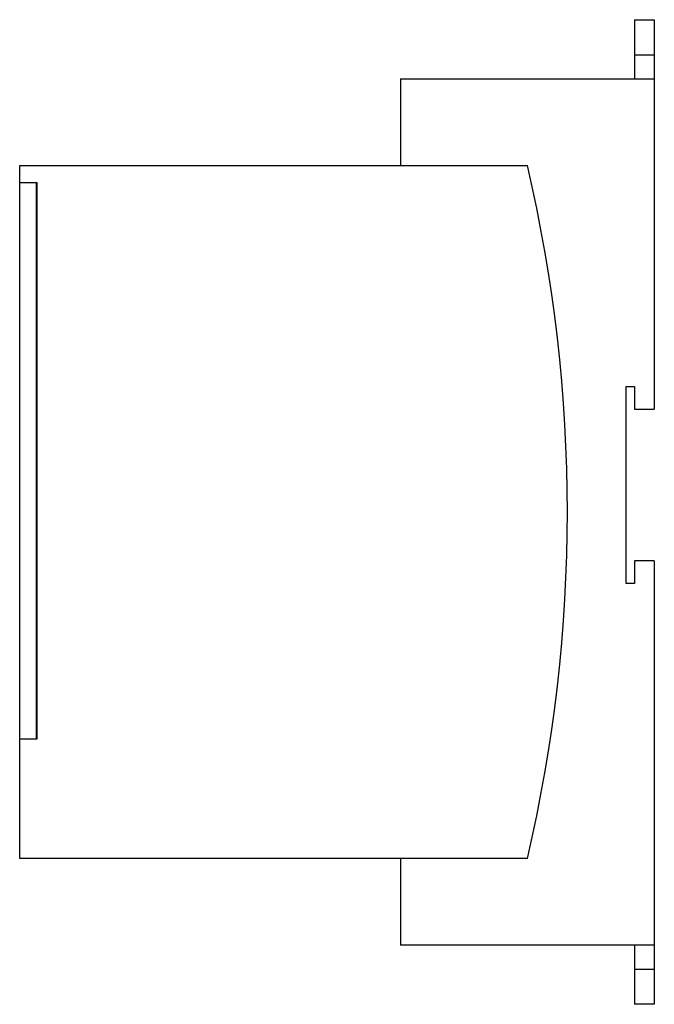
# Model space of a CAD drawing. Extents: x -4.24 to 0.2, y -3.63 to 3.26.
import ezdxf

# ---------------------------------------------------------------- set-up
doc = ezdxf.new("R2010")
doc.units = 0
doc.layers.get('0').update_dxf_attribs({"linetype": 'CONTINUOUS'})

msp = doc.modelspace()

# ---------------------------------------------------------------- linework, layer by layer
at = {"color": 7, "linetype": 'CONTINUOUS'}
for p, q in [((0.059055, 3.255906), (0.19685, 3.255906)), ((0.059055, 3.255906), (0.059055, 2.84252)), ((0.19685, 3.255906), (0.19685, 2.84252)), ((-1.579528, 2.84252), (0.19685, 2.84252)), ((-1.579528, 2.84252), (-1.579528, 2.23622)), ((0.19685, 2.84252), (0.19685, 0.531496)), ((-4.244094, 2.23622), (-0.691339, 2.23622)), ((-4.244094, 2.115961), (-4.244094, 2.23622)), ((-4.244094, 2.115961), (-4.124984, 2.115961)), ((-4.125984, 2.114961), (-4.244094, 2.114961)), ((-4.244094, -1.776953), (-4.244094, 2.114961)), ((-4.125984, 2.114961), (-4.124984, 2.114961)), ((-4.125984, -1.776953), (-4.125984, 2.114961)), ((-4.124984, 2.115961), (-4.124984, -1.777953)), ((0, 0.688976), (0.059055, 0.688976)), ((0, -0.688976), (0, 0.688976)), ((0.059055, 0.688976), (0.059055, 0.531496)), ((0.059055, 0.531496), (0.19685, 0.531496)), ((0.059055, -0.531496), (0.059055, -0.688976)), ((0.19685, -0.531496), (0.059055, -0.531496)), ((0.19685, -0.531496), (0.19685, -3.220472)), ((0.059055, -0.688976), (0, -0.688976)), ((-4.244094, -1.776953), (-4.125984, -1.776953)), ((-4.124984, -1.777953), (-4.244094, -1.777953)), ((-4.244094, -2.614173), (-4.244094, -1.777953)), ((-4.124984, -1.776953), (-4.125984, -1.776953)), ((-0.691339, -2.614173), (-4.244094, -2.614173)), ((-1.579528, -2.614173), (-1.579528, -3.220472)), ((0.19685, -3.220472), (-1.579528, -3.220472)), ((0.059055, -3.220472), (0.059055, -3.633858)), ((0.19685, -3.220472), (0.19685, -3.633858)), ((0.19685, -3.633858), (0.059055, -3.633858))]:
    msp.add_line(p, q, dxfattribs=at)
at = {"color": 3, "linetype": 'CONTINUOUS'}
for p, q in [((0.059055, 3.009843), (0.19685, 3.009843)), ((0.059055, -3.387795), (0.19685, -3.387795))]:
    msp.add_line(p, q, dxfattribs=at)
at = {"color": 7, "linetype": 'CONTINUOUS'}
msp.add_arc((-11.070023, -0.188976), 10.658268, 346.847635, 13.152365, dxfattribs=at)

doc.saveas('drawing.dxf')
